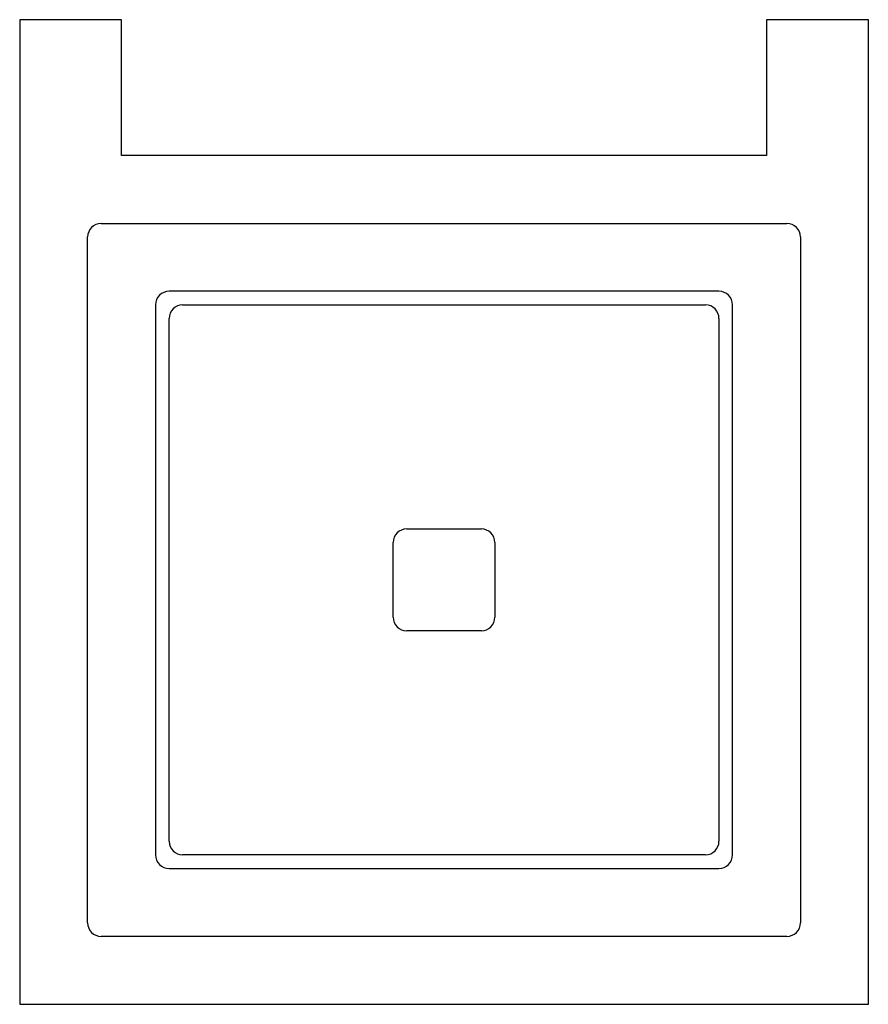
# Model space of a CAD drawing. Header units: millimetres. Extents: x 842.137 to 842.262, y 212.525 to 212.67.
import ezdxf

# ---------------------------------------------------------------- set-up
doc = ezdxf.new("R2010")
doc.units = ezdxf.units.MM
doc.layers.add('SANINDUSA', color=3, linetype='Continuous')

msp = doc.modelspace()

# ---------------------------------------------------------------- linework, layer by layer
at = {"layer": 'SANINDUSA'}
for p, q in [((842.15239, 212.67002), (842.13739, 212.67002)), ((842.13739, 212.67002), (842.13739, 212.52502)), ((842.15239, 212.65002), (842.15239, 212.67002)), ((842.26239, 212.67002), (842.24739, 212.67002)), ((842.24739, 212.67002), (842.24739, 212.65002)), ((842.26239, 212.52502), (842.26239, 212.67002)), ((842.24739, 212.65002), (842.15239, 212.65002)), ((842.14939, 212.64002), (842.25039, 212.64002)), ((842.14739, 212.53702), (842.14739, 212.63802)), ((842.25239, 212.63802), (842.25239, 212.53702)), ((842.24039, 212.63002), (842.15939, 212.63002)), ((842.15739, 212.62802), (842.15739, 212.54702)), ((842.16139, 212.62802), (842.23839, 212.62802)), ((842.24239, 212.54702), (842.24239, 212.62802)), ((842.15939, 212.54902), (842.15939, 212.62602)), ((842.24039, 212.62602), (842.24039, 212.54902)), ((842.19439, 212.59502), (842.20539, 212.59502)), ((842.19239, 212.58202), (842.19239, 212.59302)), ((842.20739, 212.59302), (842.20739, 212.58202)), ((842.20539, 212.58002), (842.19439, 212.58002)), ((842.23839, 212.54702), (842.16139, 212.54702)), ((842.15939, 212.54502), (842.24039, 212.54502)), ((842.25039, 212.53502), (842.14939, 212.53502)), ((842.13739, 212.52502), (842.26239, 212.52502))]:
    msp.add_line(p, q, dxfattribs=at)
for centre, start, end in [((842.14939, 212.63802), 90, 180), ((842.25039, 212.63802), 0, 90), ((842.15939, 212.62802), 90, 180), ((842.24039, 212.62802), 0, 90), ((842.16139, 212.62602), 90, 180), ((842.23839, 212.62602), 0, 90), ((842.19439, 212.59302), 90, 180), ((842.20539, 212.59302), 0, 90), ((842.19439, 212.58202), 180, 270), ((842.20539, 212.58202), 270, 0), ((842.16139, 212.54902), 180, 270), ((842.23839, 212.54902), 270, 0), ((842.15939, 212.54702), 180, 270), ((842.24039, 212.54702), 270, 0), ((842.14939, 212.53702), 180, 270), ((842.25039, 212.53702), 270, 0)]:
    msp.add_arc(centre, 0.002, start, end, dxfattribs=at)

doc.saveas('drawing.dxf')
